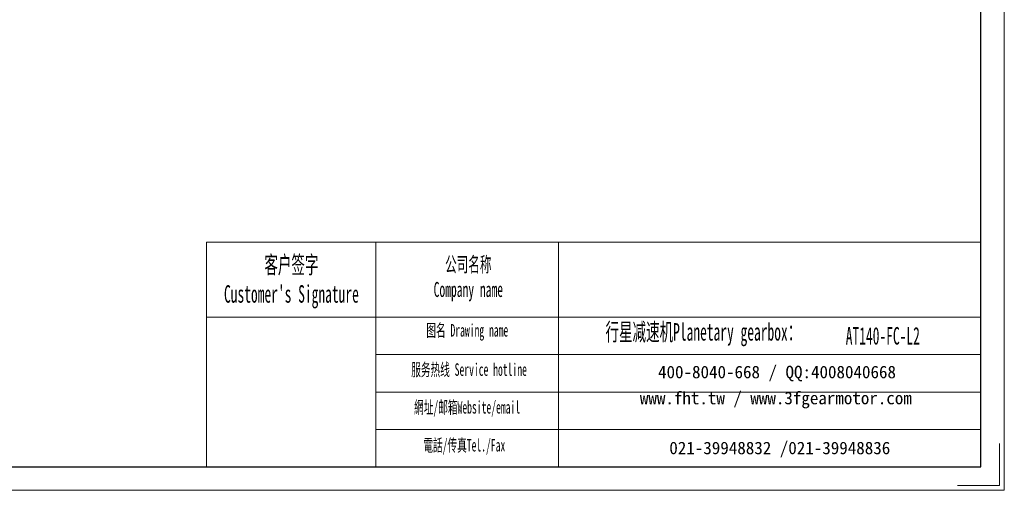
# Model space of a CAD drawing. Header units: millimetres. Extents: x 4188 to 5228, y 53 to 797.
# Tile 3 of 6: x 4707 to 5228, y 53 to 302. Entities that reach past the tile are written whole.
import ezdxf

# ---------------------------------------------------------------- set-up
doc = ezdxf.new("R2010")
doc.units = ezdxf.units.MM
doc.header["$LTSCALE"] = 5
doc.layers.get('0').update_dxf_attribs({"lineweight": 18})
for name, color, linetype, lineweight in [('7标注层', 4, 'Continuous', 18), ('SLD-0', 7, 'Continuous', 18), ('图框_外框线', 7, 'Continuous', 18)]:
    doc.layers.add(name, color=color, linetype=linetype, lineweight=lineweight)
doc.styles.add('SLDTEXTSTYLE4', font='txt', dxfattribs={"width": 0.566667})

msp = doc.modelspace()

# ---------------------------------------------------------------- linework, layer by layer
msp.add_line((4895.3633, 183.979), (4895.3633, 65.0374))
at = {"layer": '7标注层', "color": 0}
msp.add_line((4805.6404, 183.979), (4805.6404, 65.0578), dxfattribs=at)
at = {"layer": '图框_外框线'}
for p, q in [((4805.6404, 183.979), (4895.3633, 183.979)), ((4895.3633, 183.979), (4895.3633, 65.0578)), ((4895.3633, 183.979), (5215.6996, 183.979)), ((4992.0336, 183.979), (4992.0336, 65.0578)), ((4805.6404, 144.2949), (4895.3633, 144.2949)), ((4895.3633, 144.2949), (5215.6996, 144.2949)), ((4895.3633, 124.4528), (5215.6996, 124.4528)), ((4895.3633, 104.6108), (5215.6996, 104.6108)), ((4895.3633, 84.7687), (5215.6996, 84.7687))]:
    msp.add_line(p, q, dxfattribs=at)
at = {"layer": '图框_外框线', "color": 3}
msp.add_lwpolyline([(4187.5302, 52.6702), (5228.0872, 52.6702), (5228.0872, 788.4926), (4187.5302, 788.4926)], close=True, dxfattribs=at)
at = {"layer": '图框_外框线', "color": 3, "lineweight": 25}
msp.add_lwpolyline([(4249.4681, 65.0578), (5215.6996, 65.0578), (5215.6996, 776.105), (4249.4681, 776.105)], close=True, dxfattribs=at)
at = {"layer": '图框_外框线', "color": 3}
msp.add_lwpolyline([(5225.6096, 77.4453), (5225.6096, 55.1477), (5203.312, 55.1477)], dxfattribs=at)

# ---------------------------------------------------------------- texts
at = {"layer": 'SLD-0', "color": 1, "attachment_point": 2, "style": 'SLDTEXTSTYLE4'}
for s, insert, char_height, width in [("{\\fSimSun|b1|i0|c134|p2;客户签字\\PCustomer's Signature}", (4850.6565, 176.6373), 9.259625, 115.190693), ('{\\fSimSun|b1|i0|c134|p2;公司名称\\PCompany name}', (4944.3115, 176.1457), 7.936822, 102.757059), ('{\\fSimSun|b1|i0|c134|p2;图名 Drawing name}', (4943.769, 140.6373), 6.614018, 84.584589), ('{\\fSimSun|b1|i0|c134|p2;  \\H1.1667x;行星减速机Planetary gearbox\\fSimSun|b0|i0|c134|p2;：}', (5065.7026, 141.1475), 7.936822, 124.827474), ('AT140-FC-L2', (5163.7586, 139.0402), 9.259625, 67.386737), ('{\\fSimSun|b1|i0|c134|p2;服务热线 Service hotline}', (4944.7069, 119.8396), 6.614018, 94.235358), ('{\\fSimSun|b1|i0|c134|p2;網址/邮箱Website/email}', (4943.6771, 99.9126), 6.614018, 98.090138), ('{\\fSimSun|b1|i0|c134|p2;電話/传真Tel./Fax}', (4942.1952, 79.8303), 6.614018, 99.269874)]:
    msp.add_mtext(s, dxfattribs=dict(at, insert=insert, char_height=char_height, width=width))
at = {"layer": 'SLD-0', "color": 1, "char_height": 6.614018, "attachment_point": 2}
for s, insert, width in [('{\\fSimSun|b1|i0|c134|p2;400-8040-668 / QQ:4008040668}', (5107.745, 118.5759), 192.569842), ('{\\fSimSun|b1|i0|c134|p2;www.fht.tw / www.3fgearmotor.com }', (5107.1351, 104.7997), 192.786622), ('{\\fSimSun|b1|i0|c134|p2;021-39948832 /021-39948836 }', (5109.22, 78.3842), 147.20717)]:
    msp.add_mtext(s, dxfattribs=dict(at, insert=insert, width=width))

doc.saveas('drawing.dxf')
